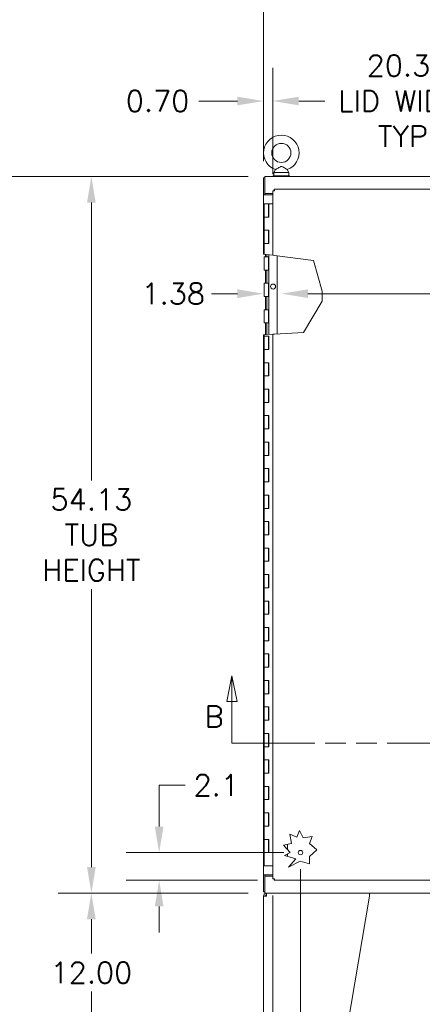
# Model space of a CAD drawing. Header units: inches. Extents: x 14 to 326, y 10 to 205.
# Tile 17 of 107: x 69 to 99, y 92 to 166. Entities that reach past the tile are written whole.
import ezdxf

# ---------------------------------------------------------------- set-up
doc = ezdxf.new("R2010")
doc.units = ezdxf.units.IN
doc.header["$LTSCALE"] = 20
doc.header["$MEASUREMENT"] = 0
doc.linetypes.add('DOUBLE_DASH_CHAIN', pattern=[1.2403, 0.6614, -0.0827, 0.1654, -0.0827, 0.1654, -0.0827])
for name, color, linetype, lineweight in [('Dimension (ANSI)', 7, 'Continuous', 5), ('Hatch (ANSI)', 7, 'Continuous', 5), ('Section Line (ANSI)', 7, 'DOUBLE_DASH_CHAIN', 5), ('Visible (ANSI)', 7, 'Continuous', 5)]:
    doc.layers.add(name, color=color, linetype=linetype, lineweight=lineweight)
doc.styles.add('ROMANS', font='romans.shx')
doc.dimstyles.new('Default (ANSI)', dxfattribs={"dimscale": 20, "dimtxt": 0.08, "dimasz": 0.098425, "dimexe": 0.125, "dimexo": 0.0625, "dimgap": 0.031496, "dimtad": 0, "dimtih": 1, "dimtoh": 1, "dimrnd": 1e-08, "dimzin": 0, "dimdsep": 46, "dimtxsty": 'ROMANS', "dimcen": 0.09, "dimdle": 0.393701, "dimclrd": 256, "dimclre": 256, "dimclrt": 256, "dimadec": 0, "dimazin": 0, "dimtfac": 1.25, "dimtofl": 0, "dimtmove": 0, "dimatfit": 3, "dimfxl": 1, "dimtolj": 1, "dimtzin": 0, "dimlwd": -1, "dimlwe": -1, "dimarcsym": 0})

# ---------------------------------------------------------------- blocks, each defined once
blk = doc.blocks.new('*D5')
at = {"layer": 'Defpoints', "color": 0, "transparency": 16777216}
for p in [(129.319, 170.35), (87.194, 154.518), (129.319, 154.518)]:
    blk.add_point(p, dxfattribs=at)
at = {"layer": 'Dimension (ANSI)', "transparency": 16777216}
for p, q in [((87.194, 155.768), (87.194, 172.85)), ((129.319, 155.768), (129.319, 172.85)), ((89.162, 170.35), (101.303, 170.35)), ((127.35, 170.35), (115.21, 170.35))]:
    blk.add_line(p, q, dxfattribs=at)
for points in [[(89.162, 170.678), (89.162, 170.022), (87.194, 170.35)], [(127.35, 170.678), (127.35, 170.022), (129.319, 170.35)]]:
    blk.add_solid(points, dxfattribs=at)
at = {"layer": 'Dimension (ANSI)', "transparency": 16777216, "insert": (108.256, 170.35), "char_height": 1.6, "attachment_point": 5, "style": 'ROMANS'}
blk.add_mtext('\\A1;42.12{\\PTUB WIDTH}', dxfattribs=at)
blk = doc.blocks.new('*D6')
at = {"layer": 'Defpoints', "color": 0, "transparency": 16777216}
for p in [(74.2, 100.487), (87.288, 100.487), (87.435, 88.487)]:
    blk.add_point(p, dxfattribs=at)
at = {"layer": 'Dimension (ANSI)', "transparency": 16777216}
for p, q in [((86.038, 100.487), (71.7, 100.487)), ((74.2, 98.518), (74.2, 95.917)), ((74.2, 90.455), (74.2, 93.057)), ((86.185, 88.487), (71.7, 88.487))]:
    blk.add_line(p, q, dxfattribs=at)
for points in [[(73.872, 98.518), (74.528, 98.518), (74.2, 100.487)], [(73.872, 90.455), (74.528, 90.455), (74.2, 88.487)]]:
    blk.add_solid(points, dxfattribs=at)
at = {"layer": 'Dimension (ANSI)', "transparency": 16777216, "insert": (71.115, 95.287), "char_height": 1.6, "attachment_point": 1, "style": 'ROMANS'}
blk.add_mtext('\\A1;12.00', dxfattribs=at)
blk = doc.blocks.new('*D7')
at = {"layer": 'Defpoints', "color": 0, "transparency": 16777216}
for p in [(60.663, 154.612), (87.288, 154.612), (87.435, 88.487)]:
    blk.add_point(p, dxfattribs=at)
at = {"layer": 'Dimension (ANSI)', "transparency": 16777216}
for p, q in [((86.038, 154.612), (58.163, 154.612)), ((60.663, 152.643), (60.663, 125.646)), ((60.663, 90.455), (60.663, 117.453)), ((86.185, 88.487), (58.163, 88.487))]:
    blk.add_line(p, q, dxfattribs=at)
for points in [[(60.335, 152.643), (60.991, 152.643), (60.663, 154.612)], [(60.335, 90.455), (60.991, 90.455), (60.663, 88.487)]]:
    blk.add_solid(points, dxfattribs=at)
at = {"layer": 'Dimension (ANSI)', "transparency": 16777216, "insert": (60.663, 121.549), "char_height": 1.6, "attachment_point": 5, "style": 'ROMANS'}
blk.add_mtext('\\A1;66.13{\\PTOTAL\\PHEIGHT}', dxfattribs=at)
blk = doc.blocks.new('*D8')
at = {"layer": 'Defpoints', "color": 0, "transparency": 16777216}
for p in [(74.2, 154.612), (87.288, 154.612), (87.288, 100.487)]:
    blk.add_point(p, dxfattribs=at)
at = {"layer": 'Dimension (ANSI)', "transparency": 16777216}
for p, q in [((86.038, 154.612), (71.7, 154.612)), ((74.2, 152.643), (74.2, 131.646)), ((74.2, 102.455), (74.2, 123.453)), ((86.038, 100.487), (71.7, 100.487))]:
    blk.add_line(p, q, dxfattribs=at)
for points in [[(73.872, 152.643), (74.528, 152.643), (74.2, 154.612)], [(73.872, 102.455), (74.528, 102.455), (74.2, 100.487)]]:
    blk.add_solid(points, dxfattribs=at)
at = {"layer": 'Dimension (ANSI)', "transparency": 16777216, "insert": (74.2, 127.549), "char_height": 1.6, "attachment_point": 5, "style": 'ROMANS'}
blk.add_mtext('\\A1;54.13{\\PTUB\\PHEIGHT}', dxfattribs=at)
blk = doc.blocks.new('*D13')
at = {"layer": 'Defpoints', "color": 0, "transparency": 16777216}
for p in [(108.233, 160.313), (87.889, 153.539), (108.233, 152.592)]:
    blk.add_point(p, dxfattribs=at)
at = {"layer": 'Dimension (ANSI)', "transparency": 16777216}
for p, q in [((87.889, 154.789), (87.889, 162.813)), ((108.233, 153.842), (108.233, 162.813)), ((89.857, 160.313), (91.717, 160.313)), ((106.264, 160.313), (104.405, 160.313))]:
    blk.add_line(p, q, dxfattribs=at)
for points in [[(89.857, 160.641), (89.857, 159.985), (87.889, 160.313)], [(106.264, 160.641), (106.264, 159.985), (108.233, 160.313)]]:
    blk.add_solid(points, dxfattribs=at)
at = {"layer": 'Dimension (ANSI)', "transparency": 16777216, "insert": (98.061, 160.313), "char_height": 1.6, "attachment_point": 5, "style": 'ROMANS'}
blk.add_mtext('\\A1;20.34{\\PLID WIDTH\\PTYP.}', dxfattribs=at)
blk = doc.blocks.new('2dTransSection1')
at = {"layer": 'Section Line (ANSI)', "linetype": 'Continuous'}
for p, q in [((4.2403, 5.8456), (4.2208, 5.7476)), ((4.2403, 5.7476), (4.2403, 5.8456)), ((4.2598, 5.7476), (4.2403, 5.8456)), ((6.8942, 5.8423), (6.8747, 5.7443)), ((6.8942, 5.7443), (6.8942, 5.8423)), ((6.9137, 5.7443), (6.8942, 5.8423)), ((4.2208, 5.7476), (4.2598, 5.7476)), ((4.2403, 5.5902), (4.2403, 5.7476)), ((6.8747, 5.7443), (6.9137, 5.7443)), ((6.8942, 5.5902), (6.8942, 5.7443)), ((4.2403, 5.5902), (4.2561, 5.5902)), ((6.8784, 5.5902), (6.8942, 5.5902))]:
    blk.add_line(p, q, dxfattribs=at)
at = {"layer": 'Section Line (ANSI)', "linetype": 'DOUBLE_DASH_CHAIN', "ltscale": 0.023633}
blk.add_line((4.2403, 5.5902), (6.8942, 5.5902), dxfattribs=at)
at = {"layer": 'Section Line (ANSI)', "linetype": 'Continuous', "flags": 128}
for points in [[(4.2598, 5.7476), (4.2403, 5.8456), (4.2208, 5.7476), (4.2598, 5.7476)], [(6.9137, 5.7443), (6.8942, 5.8423), (6.8747, 5.7443), (6.9137, 5.7443)]]:
    blk.add_lwpolyline(points, dxfattribs=at)
at = {"layer": 'Section Line (ANSI)'}
for points in [[(4.2598, 5.7476), (4.2403, 5.8456), (4.2208, 5.7476), (4.2598, 5.7476)], [(6.9137, 5.7443), (6.8942, 5.8423), (6.8747, 5.7443), (6.9137, 5.7443)]]:
    blk.add_solid(points, dxfattribs=at)
at = {"layer": 'Section Line (ANSI)', "char_height": 0.08, "attachment_point": 7, "style": 'ROMANS'}
for insert in [(6.9498, 5.6614), (4.1374, 5.6511)]:
    blk.add_mtext('B', dxfattribs=dict(at, insert=insert))
blk = doc.blocks.new('*D17')
at = {"layer": 'Defpoints', "color": 0, "transparency": 16777216}
for p in [(87.194, 160.313), (87.194, 154.518), (87.889, 153.539)]:
    blk.add_point(p, dxfattribs=at)
at = {"layer": 'Dimension (ANSI)', "transparency": 16777216}
for p, q in [((87.194, 155.768), (87.194, 162.813)), ((87.889, 154.789), (87.889, 162.813)), ((85.225, 160.313), (82.304, 160.313)), ((89.857, 160.313), (91.826, 160.313))]:
    blk.add_line(p, q, dxfattribs=at)
for points in [[(85.225, 160.641), (85.225, 159.985), (87.194, 160.313)], [(89.857, 160.641), (89.857, 159.985), (87.889, 160.313)]]:
    blk.add_solid(points, dxfattribs=at)
at = {"layer": 'Dimension (ANSI)', "transparency": 16777216, "insert": (76.798, 161.113), "char_height": 1.6, "attachment_point": 1, "style": 'ROMANS'}
blk.add_mtext('\\A1;0.70', dxfattribs=at)
blk = doc.blocks.new('*D30')
at = {"layer": 'Defpoints', "color": 0, "transparency": 16777216}
for p in [(88.569, 153.237), (128.535, 152.55), (128.535, 145.762)]:
    blk.add_point(p, dxfattribs=at)
at = {"layer": 'Dimension (ANSI)', "transparency": 16777216}
for p, q in [((90.537, 145.762), (112.668, 145.762)), ((126.567, 145.762), (120.328, 145.762))]:
    blk.add_line(p, q, dxfattribs=at)
for points in [[(90.537, 146.09), (90.537, 145.433), (88.569, 145.762)], [(126.567, 146.09), (126.567, 145.433), (128.535, 145.762)]]:
    blk.add_solid(points, dxfattribs=at)
at = {"layer": 'Dimension (ANSI)', "transparency": 16777216, "insert": (113.298, 146.562), "char_height": 1.6, "attachment_point": 1, "style": 'ROMANS'}
blk.add_mtext('\\A1;39.97', dxfattribs=at)
blk = doc.blocks.new('*D31')
at = {"layer": 'Defpoints', "color": 0, "transparency": 16777216}
for p in [(88.569, 145.762), (87.194, 141.2), (88.569, 141.2)]:
    blk.add_point(p, dxfattribs=at)
at = {"layer": 'Dimension (ANSI)', "transparency": 16777216}
for p, q in [((85.225, 145.762), (83.257, 145.762)), ((90.537, 145.762), (92.506, 145.762))]:
    blk.add_line(p, q, dxfattribs=at)
for points in [[(85.225, 146.09), (85.225, 145.433), (87.194, 145.762)], [(90.537, 146.09), (90.537, 145.433), (88.569, 145.762)]]:
    blk.add_solid(points, dxfattribs=at)
at = {"layer": 'Dimension (ANSI)', "transparency": 16777216, "insert": (77.979, 146.562), "char_height": 1.6, "attachment_point": 1, "style": 'ROMANS'}
blk.add_mtext('\\A1;1.38', dxfattribs=at)
blk = doc.blocks.new('*D32')
at = {"layer": 'Defpoints', "color": 0, "transparency": 16777216}
for p in [(89.983, 103.55), (79.318, 101.456), (87.994, 101.456)]:
    blk.add_point(p, dxfattribs=at)
at = {"layer": 'Dimension (ANSI)', "transparency": 16777216}
for p, q in [((79.318, 105.518), (79.318, 108.637)), ((79.318, 108.637), (81.286, 108.637)), ((88.733, 103.55), (76.818, 103.55)), ((86.744, 101.456), (76.818, 101.456)), ((79.318, 99.487), (79.318, 97.519))]:
    blk.add_line(p, q, dxfattribs=at)
for points in [[(78.99, 105.518), (79.646, 105.518), (79.318, 103.55)], [(78.99, 99.487), (79.646, 99.487), (79.318, 101.456)]]:
    blk.add_solid(points, dxfattribs=at)
at = {"layer": 'Dimension (ANSI)', "transparency": 16777216, "insert": (81.916, 109.437), "char_height": 1.6, "attachment_point": 1, "style": 'ROMANS'}
blk.add_mtext('\\A1;2.1', dxfattribs=at)
blk = doc.blocks.new('*D33')
at = {"layer": 'Defpoints', "color": 0, "transparency": 16777216}
for p in [(89.983, 103.55), (87.889, 101.561), (87.889, 86.156)]:
    blk.add_point(p, dxfattribs=at)
at = {"layer": 'Dimension (ANSI)', "transparency": 16777216}
for p, q in [((89.983, 102.3), (89.983, 83.656)), ((87.889, 100.311), (87.889, 83.656)), ((85.92, 86.156), (83.952, 86.156)), ((91.951, 86.156), (94.872, 86.156))]:
    blk.add_line(p, q, dxfattribs=at)
for points in [[(85.92, 86.485), (85.92, 85.828), (87.889, 86.156)], [(91.951, 86.485), (91.951, 85.828), (89.983, 86.156)]]:
    blk.add_solid(points, dxfattribs=at)
at = {"layer": 'Dimension (ANSI)', "transparency": 16777216, "insert": (95.502, 86.956), "char_height": 1.6, "attachment_point": 1, "style": 'ROMANS'}
blk.add_mtext('\\A1;2.1', dxfattribs=at)

msp = doc.modelspace()

# ---------------------------------------------------------------- hatches: boundary and pattern name
at = {"layer": 'Hatch (ANSI)'}
h = msp.add_hatch(dxfattribs=at)
h.set_pattern_fill('ANSI31', color=256, scale=20, angle=75, style=0)
h.paths.add_polyline_path([(88.9995, 104.1705), (88.9995, 103.7669), (88.6882, 104.1065)])
h.paths.add_polyline_path([(89.1633, 102.554), (89.2771, 102.554), (89.0764, 102.4523)])
h.paths.add_polyline_path([(88.9995, 103.4452), (88.9995, 103.2645), (88.77, 103.3288)])

# ---------------------------------------------------------------- linework, layer by layer
at = {"layer": 'Visible (ANSI)'}
for p, q in [((87.9126, 154.6745), (89.1626, 154.6745)), ((87.9126, 154.612), (87.9126, 154.6745)), ((88.0944, 155.1299), (87.9776, 154.9245)), ((87.9776, 154.9245), (89.0976, 154.9245)), ((87.9776, 154.9245), (87.9776, 154.6745)), ((88.9809, 155.1299), (89.0976, 154.9245)), ((89.0976, 154.9245), (89.0976, 154.6745)), ((89.1626, 154.612), (89.1626, 154.6745)), ((87.1939, 154.5183), (87.1939, 153.2372)), ((87.2876, 154.5183), (87.1939, 154.5183)), ((87.2876, 154.612), (129.2252, 154.612)), ((87.2876, 154.612), (87.2876, 154.487)), ((87.2876, 153.3307), (87.2876, 154.487)), ((87.1939, 153.237), (87.1939, 153.2372)), ((87.1939, 153.2372), (87.2876, 153.2372)), ((87.1939, 148.7507), (87.1939, 153.237)), ((87.3189, 153.237), (87.1939, 153.237)), ((87.8889, 153.3307), (87.2876, 153.3307)), ((87.2876, 153.3307), (87.2876, 153.2372)), ((87.2876, 153.2372), (87.2876, 153.237)), ((87.3189, 153.237), (87.8889, 153.237)), ((87.9826, 153.5386), (87.8889, 153.5386)), ((87.8889, 148.6603), (87.8889, 153.5386)), ((87.9937, 153.6433), (99.7583, 153.6433)), ((87.9937, 153.5496), (87.9937, 153.6433)), ((87.2302, 152.55), (87.5602, 152.55)), ((87.2302, 151.55), (87.2302, 152.55)), ((87.5825, 152.55), (87.5602, 152.55)), ((87.5602, 151.55), (87.5602, 152.55)), ((87.5825, 152.55), (87.5892, 152.55)), ((87.5825, 151.55), (87.5825, 152.55)), ((87.8889, 152.55), (87.5892, 152.55)), ((87.5892, 152.55), (87.5892, 151.55)), ((87.4099, 151.55), (87.2302, 151.55)), ((87.2302, 150.55), (87.2302, 151.55)), ((87.2302, 151.55), (87.4099, 151.55)), ((87.5892, 151.55), (87.4099, 151.55)), ((87.2302, 150.55), (87.4099, 150.55)), ((87.2302, 149.55), (87.2302, 150.55)), ((87.4099, 150.55), (87.2302, 150.55)), ((87.4099, 150.55), (87.5892, 150.55)), ((87.5602, 149.55), (87.5602, 150.55)), ((87.5825, 149.55), (87.5825, 150.55)), ((87.5892, 150.55), (87.5892, 149.55)), ((87.4099, 149.55), (87.2302, 149.55)), ((87.2302, 149.55), (87.4099, 149.55)), ((87.2302, 148.746), (87.2302, 149.55)), ((87.5892, 149.55), (87.4099, 149.55)), ((87.2302, 148.746), (87.1939, 148.7507)), ((87.4099, 148.7226), (87.2302, 148.746)), ((87.3352, 148.55), (87.3352, 148.7323)), ((87.2302, 148.55), (87.5602, 148.55)), ((87.2302, 147.55), (87.2302, 148.55)), ((87.4099, 148.7226), (87.8889, 148.6603)), ((87.4552, 148.55), (87.4552, 148.7167)), ((87.5902, 148.55), (87.5602, 148.55)), ((87.5602, 147.55), (87.5602, 148.55)), ((87.5902, 148.6991), (87.5902, 148.55)), ((87.5934, 142.6794), (87.5934, 148.6987)), ((88.0139, 148.644), (87.8889, 148.6603)), ((88.0139, 148.644), (90.9599, 148.2606)), ((88.2252, 142.7153), (88.2252, 148.6165)), ((90.9599, 148.2606), (91.6306, 145.961)), ((87.5602, 147.55), (87.2302, 147.55)), ((87.3352, 146.55), (87.3352, 147.55)), ((87.4552, 146.55), (87.4552, 147.55)), ((87.5602, 147.55), (87.5902, 147.55)), ((87.5902, 147.55), (87.5902, 146.55)), ((87.2302, 146.55), (87.5602, 146.55)), ((87.2302, 145.55), (87.2302, 146.55)), ((87.5902, 146.55), (87.5602, 146.55)), ((87.5602, 145.55), (87.5602, 146.55)), ((91.6306, 145.961), (91.6306, 145.1931)), ((87.5602, 145.55), (87.2302, 145.55)), ((87.3352, 144.55), (87.3352, 145.55)), ((87.4552, 144.55), (87.4552, 145.55)), ((87.5602, 145.55), (87.5902, 145.55)), ((87.5902, 145.55), (87.5902, 144.55)), ((91.6306, 145.1931), (90.2158, 142.8284)), ((87.2302, 144.55), (87.5602, 144.55)), ((87.2302, 143.55), (87.2302, 144.55)), ((87.5902, 144.55), (87.5602, 144.55)), ((87.5602, 143.55), (87.5602, 144.55)), ((87.5602, 143.55), (87.2302, 143.55)), ((87.3352, 142.6647), (87.3352, 143.55)), ((87.4552, 142.6715), (87.4552, 143.55)), ((87.5602, 143.55), (87.5902, 143.55)), ((87.5902, 143.55), (87.5902, 142.6792)), ((90.2158, 142.8284), (88.0139, 142.7033)), ((87.1939, 142.6567), (87.2302, 142.6588)), ((87.1939, 101.862), (87.1939, 142.6567)), ((87.2302, 142.6588), (87.4099, 142.669)), ((87.2302, 142.55), (87.2302, 142.6588)), ((87.2302, 142.55), (87.4099, 142.55)), ((87.2302, 141.55), (87.2302, 142.55)), ((87.4099, 142.55), (87.2302, 142.55)), ((87.8889, 142.6962), (87.4099, 142.669)), ((87.4099, 142.55), (87.5892, 142.55)), ((87.5602, 141.55), (87.5602, 142.55)), ((87.5825, 141.55), (87.5825, 142.55)), ((87.5892, 142.55), (87.5892, 141.55)), ((87.8889, 142.6962), (88.0139, 142.7033)), ((87.8889, 101.5606), (87.8889, 142.6962)), ((87.4099, 141.55), (87.2302, 141.55)), ((87.2302, 141.55), (87.4099, 141.55)), ((87.2302, 140.55), (87.2302, 141.55)), ((87.5892, 141.55), (87.4099, 141.55)), ((87.2302, 140.55), (87.4099, 140.55)), ((87.2302, 139.55), (87.2302, 140.55)), ((87.4099, 140.55), (87.2302, 140.55)), ((87.4099, 140.55), (87.5892, 140.55)), ((87.5602, 139.55), (87.5602, 140.55)), ((87.5825, 139.55), (87.5825, 140.55)), ((87.5892, 140.55), (87.5892, 139.55)), ((87.4099, 139.55), (87.2302, 139.55)), ((87.2302, 139.55), (87.4099, 139.55)), ((87.2302, 138.55), (87.2302, 139.55)), ((87.5892, 139.55), (87.4099, 139.55)), ((87.2302, 138.55), (87.4099, 138.55)), ((87.2302, 137.55), (87.2302, 138.55)), ((87.4099, 138.55), (87.2302, 138.55)), ((87.4099, 138.55), (87.5892, 138.55)), ((87.5602, 137.55), (87.5602, 138.55)), ((87.5825, 137.55), (87.5825, 138.55)), ((87.5892, 138.55), (87.5892, 137.55)), ((87.4099, 137.55), (87.2302, 137.55)), ((87.2302, 137.55), (87.4099, 137.55)), ((87.2302, 136.55), (87.2302, 137.55)), ((87.5892, 137.55), (87.4099, 137.55)), ((87.2302, 136.55), (87.4099, 136.55)), ((87.2302, 135.55), (87.2302, 136.55)), ((87.4099, 136.55), (87.2302, 136.55)), ((87.4099, 136.55), (87.5892, 136.55)), ((87.5602, 135.55), (87.5602, 136.55)), ((87.5825, 135.55), (87.5825, 136.55)), ((87.5892, 136.55), (87.5892, 135.55)), ((87.4099, 135.55), (87.2302, 135.55)), ((87.2302, 135.55), (87.4099, 135.55)), ((87.2302, 134.55), (87.2302, 135.55)), ((87.5892, 135.55), (87.4099, 135.55)), ((87.2302, 134.55), (87.4099, 134.55)), ((87.2302, 133.55), (87.2302, 134.55)), ((87.4099, 134.55), (87.2302, 134.55)), ((87.4099, 134.55), (87.5892, 134.55)), ((87.5602, 133.55), (87.5602, 134.55)), ((87.5825, 133.55), (87.5825, 134.55)), ((87.5892, 134.55), (87.5892, 133.55)), ((87.4099, 133.55), (87.2302, 133.55)), ((87.2302, 133.55), (87.4099, 133.55)), ((87.2302, 132.55), (87.2302, 133.55)), ((87.5892, 133.55), (87.4099, 133.55)), ((87.2302, 132.55), (87.4099, 132.55)), ((87.2302, 131.55), (87.2302, 132.55)), ((87.4099, 132.55), (87.2302, 132.55)), ((87.4099, 132.55), (87.5892, 132.55)), ((87.5602, 131.55), (87.5602, 132.55)), ((87.5825, 131.55), (87.5825, 132.55)), ((87.5892, 132.55), (87.5892, 131.55)), ((87.4099, 131.55), (87.2302, 131.55)), ((87.2302, 131.55), (87.4099, 131.55)), ((87.2302, 130.55), (87.2302, 131.55)), ((87.5892, 131.55), (87.4099, 131.55)), ((87.2302, 130.55), (87.4099, 130.55)), ((87.2302, 129.55), (87.2302, 130.55)), ((87.4099, 130.55), (87.2302, 130.55)), ((87.4099, 130.55), (87.5892, 130.55)), ((87.5602, 129.55), (87.5602, 130.55)), ((87.5825, 129.55), (87.5825, 130.55)), ((87.5892, 130.55), (87.5892, 129.55)), ((87.4099, 129.55), (87.2302, 129.55)), ((87.2302, 129.55), (87.4099, 129.55)), ((87.2302, 128.55), (87.2302, 129.55)), ((87.5892, 129.55), (87.4099, 129.55)), ((87.2302, 128.55), (87.4099, 128.55)), ((87.2302, 127.55), (87.2302, 128.55)), ((87.4099, 128.55), (87.2302, 128.55)), ((87.4099, 128.55), (87.5892, 128.55)), ((87.5602, 127.55), (87.5602, 128.55)), ((87.5825, 127.55), (87.5825, 128.55)), ((87.5892, 128.55), (87.5892, 127.55)), ((87.4099, 127.55), (87.2302, 127.55)), ((87.2302, 127.55), (87.4099, 127.55)), ((87.2302, 126.55), (87.2302, 127.55)), ((87.5892, 127.55), (87.4099, 127.55)), ((87.2302, 126.55), (87.4099, 126.55)), ((87.2302, 125.55), (87.2302, 126.55)), ((87.4099, 126.55), (87.2302, 126.55)), ((87.4099, 126.55), (87.5892, 126.55)), ((87.5602, 125.55), (87.5602, 126.55)), ((87.5825, 125.55), (87.5825, 126.55)), ((87.5892, 126.55), (87.5892, 125.55)), ((87.4099, 125.55), (87.2302, 125.55)), ((87.2302, 125.55), (87.4099, 125.55)), ((87.2302, 124.55), (87.2302, 125.55)), ((87.5892, 125.55), (87.4099, 125.55)), ((87.2302, 124.55), (87.4099, 124.55)), ((87.2302, 123.55), (87.2302, 124.55)), ((87.4099, 124.55), (87.2302, 124.55)), ((87.4099, 124.55), (87.5892, 124.55)), ((87.5602, 123.55), (87.5602, 124.55)), ((87.5825, 123.55), (87.5825, 124.55)), ((87.5892, 124.55), (87.5892, 123.55)), ((87.4099, 123.55), (87.2302, 123.55)), ((87.2302, 123.55), (87.4099, 123.55)), ((87.2302, 122.55), (87.2302, 123.55)), ((87.5892, 123.55), (87.4099, 123.55)), ((87.2302, 122.55), (87.4099, 122.55)), ((87.2302, 121.55), (87.2302, 122.55)), ((87.4099, 122.55), (87.2302, 122.55)), ((87.4099, 122.55), (87.5892, 122.55)), ((87.5602, 121.55), (87.5602, 122.55)), ((87.5825, 121.55), (87.5825, 122.55)), ((87.5892, 122.55), (87.5892, 121.55)), ((87.4099, 121.55), (87.2302, 121.55)), ((87.2302, 121.55), (87.4099, 121.55)), ((87.2302, 120.55), (87.2302, 121.55)), ((87.5892, 121.55), (87.4099, 121.55)), ((87.2302, 120.55), (87.4099, 120.55)), ((87.2302, 119.55), (87.2302, 120.55)), ((87.4099, 120.55), (87.2302, 120.55)), ((87.4099, 120.55), (87.5892, 120.55)), ((87.5602, 119.55), (87.5602, 120.55)), ((87.5825, 119.55), (87.5825, 120.55)), ((87.5892, 120.55), (87.5892, 119.55)), ((87.4099, 119.55), (87.2302, 119.55)), ((87.2302, 119.55), (87.4099, 119.55)), ((87.2302, 118.55), (87.2302, 119.55)), ((87.5892, 119.55), (87.4099, 119.55)), ((87.2302, 118.55), (87.4099, 118.55)), ((87.2302, 117.55), (87.2302, 118.55)), ((87.4099, 118.55), (87.2302, 118.55)), ((87.4099, 118.55), (87.5892, 118.55)), ((87.5602, 117.55), (87.5602, 118.55)), ((87.5825, 117.55), (87.5825, 118.55)), ((87.5892, 118.55), (87.5892, 117.55)), ((87.4099, 117.55), (87.2302, 117.55)), ((87.2302, 117.55), (87.4099, 117.55)), ((87.2302, 116.55), (87.2302, 117.55)), ((87.5892, 117.55), (87.4099, 117.55)), ((87.2302, 116.55), (87.4099, 116.55)), ((87.2302, 115.55), (87.2302, 116.55)), ((87.4099, 116.55), (87.2302, 116.55)), ((87.4099, 116.55), (87.5892, 116.55)), ((87.5602, 115.55), (87.5602, 116.55)), ((87.5825, 115.55), (87.5825, 116.55)), ((87.5892, 116.55), (87.5892, 115.55)), ((87.4099, 115.55), (87.2302, 115.55)), ((87.2302, 115.55), (87.4099, 115.55)), ((87.2302, 114.55), (87.2302, 115.55)), ((87.5892, 115.55), (87.4099, 115.55)), ((87.2302, 114.55), (87.4099, 114.55)), ((87.2302, 113.55), (87.2302, 114.55)), ((87.4099, 114.55), (87.2302, 114.55)), ((87.4099, 114.55), (87.5892, 114.55)), ((87.5602, 113.55), (87.5602, 114.55)), ((87.5825, 113.55), (87.5825, 114.55)), ((87.5892, 114.55), (87.5892, 113.55)), ((87.4099, 113.55), (87.2302, 113.55)), ((87.2302, 113.55), (87.4099, 113.55)), ((87.2302, 112.55), (87.2302, 113.55)), ((87.5892, 113.55), (87.4099, 113.55)), ((87.2302, 112.55), (87.4099, 112.55)), ((87.2302, 111.55), (87.2302, 112.55)), ((87.4099, 112.55), (87.2302, 112.55)), ((87.4099, 112.55), (87.5892, 112.55)), ((87.5602, 111.55), (87.5602, 112.55)), ((87.5825, 111.55), (87.5825, 112.55)), ((87.5892, 112.55), (87.5892, 111.55)), ((87.4099, 111.55), (87.2302, 111.55)), ((87.2302, 111.55), (87.4099, 111.55)), ((87.2302, 110.55), (87.2302, 111.55)), ((87.5892, 111.55), (87.4099, 111.55)), ((87.2302, 110.55), (87.4099, 110.55)), ((87.2302, 109.55), (87.2302, 110.55)), ((87.4099, 110.55), (87.2302, 110.55)), ((87.4099, 110.55), (87.5892, 110.55)), ((87.5602, 109.55), (87.5602, 110.55)), ((87.5825, 109.55), (87.5825, 110.55)), ((87.5892, 110.55), (87.5892, 109.55)), ((87.4099, 109.55), (87.2302, 109.55)), ((87.2302, 109.55), (87.4099, 109.55)), ((87.2302, 108.55), (87.2302, 109.55)), ((87.5892, 109.55), (87.4099, 109.55)), ((87.2302, 108.55), (87.4099, 108.55)), ((87.2302, 107.55), (87.2302, 108.55)), ((87.4099, 108.55), (87.2302, 108.55)), ((87.4099, 108.55), (87.5892, 108.55)), ((87.5602, 107.55), (87.5602, 108.55)), ((87.5825, 107.55), (87.5825, 108.55)), ((87.5892, 108.55), (87.5892, 107.55)), ((87.4099, 107.55), (87.2302, 107.55)), ((87.2302, 107.55), (87.4099, 107.55)), ((87.2302, 106.55), (87.2302, 107.55)), ((87.5892, 107.55), (87.4099, 107.55)), ((87.2302, 106.55), (87.4099, 106.55)), ((87.2302, 105.55), (87.2302, 106.55)), ((87.4099, 106.55), (87.2302, 106.55)), ((87.4099, 106.55), (87.5892, 106.55)), ((87.5602, 105.55), (87.5602, 106.55)), ((87.5825, 105.55), (87.5825, 106.55)), ((87.5892, 106.55), (87.5892, 105.55)), ((87.4099, 105.55), (87.2302, 105.55)), ((87.2302, 105.55), (87.4099, 105.55)), ((87.2302, 104.55), (87.2302, 105.55)), ((87.5892, 105.55), (87.4099, 105.55)), ((89.3133, 104.235), (89.1669, 104.9468)), ((89.1669, 104.9468), (89.6952, 104.7104)), ((89.6952, 104.7104), (89.92, 105.2125)), ((89.92, 105.2125), (90.1968, 104.6665)), ((87.2302, 104.55), (87.4099, 104.55)), ((87.2302, 103.55), (87.2302, 104.55)), ((87.4099, 104.55), (87.2302, 104.55)), ((87.4099, 104.55), (87.5892, 104.55)), ((87.5602, 103.55), (87.5602, 104.55)), ((87.5825, 103.55), (87.5825, 104.55)), ((87.5892, 104.55), (87.5892, 103.55)), ((88.6882, 104.1065), (89.3133, 104.235)), ((90.1968, 104.6665), (90.8612, 104.7543)), ((90.8612, 104.7543), (90.6665, 104.2388)), ((90.6665, 104.2388), (91.2163, 103.7692)), ((87.4099, 103.55), (87.2302, 103.55)), ((87.2302, 103.55), (87.4099, 103.55)), ((87.2302, 102.55), (87.2302, 103.55)), ((87.5892, 103.55), (87.4099, 103.55)), ((89.2009, 103.5473), (88.6882, 104.1065)), ((88.77, 103.3288), (89.2009, 103.5473)), ((91.2163, 103.7692), (90.6665, 103.2651)), ((89.6215, 103.0905), (88.77, 103.3288)), ((89.0764, 102.4523), (89.6215, 103.0905)), ((89.9616, 102.9011), (89.0764, 102.4523)), ((90.6665, 102.7038), (89.9616, 102.9011)), ((90.6665, 103.2651), (90.6665, 102.7038)), ((87.4099, 102.55), (87.2302, 102.55)), ((87.4099, 102.55), (87.8889, 102.55)), ((87.1939, 101.862), (87.3189, 101.862)), ((87.1939, 101.8618), (87.1939, 101.862)), ((87.1939, 101.8618), (87.1939, 100.5807)), ((87.2876, 101.8618), (87.1939, 101.8618)), ((87.2876, 101.862), (87.2876, 101.8618)), ((87.2876, 101.8618), (87.2876, 101.7683)), ((87.2876, 101.7683), (87.8889, 101.7683)), ((87.2876, 100.6119), (87.2876, 101.7683)), ((87.8889, 101.862), (87.3189, 101.862)), ((87.9826, 101.5606), (87.8889, 101.5606)), ((87.9937, 101.4558), (87.9937, 101.5495)), ((99.7583, 101.4558), (87.9937, 101.4558)), ((87.2876, 100.5807), (87.1939, 100.5807)), ((87.2876, 100.6119), (87.2876, 100.487)), ((129.2252, 100.487), (87.2876, 100.487)), ((87.4127, 100.362), (87.4127, 100.487)), ((95.1939, 100.2682), (95.1939, 100.487)), ((87.1939, 100.2682), (87.4127, 100.2682)), ((87.1939, 88.7057), (87.1939, 100.2682)), ((87.4127, 100.362), (87.4189, 100.362)), ((93.2311, 88.7057), (95.1939, 100.2682))]:
    msp.add_line(p, q, dxfattribs=at)
for centre, radius in [((88.5376, 156.3945), 0.72), ((87.9127, 146.3), 0.1875), ((89.9826, 103.5495), 0.1685)]:
    msp.add_circle(centre, radius, dxfattribs=at)
msp.add_arc((88.5376, 156.3945), 1.34, 289.317349, 250.682651, dxfattribs=at)
for points, knots in [([(88.5376, 155.3645), (88.5167, 155.3645), (88.4944, 155.3607), (88.4331, 155.3393), (88.3955, 155.3188), (88.3086, 155.267), (88.2623, 155.2369), (88.1905, 155.1908), (88.163, 155.1732), (88.1231, 155.1479), (88.1094, 155.1393), (88.0968, 155.1314), (88.0944, 155.1299), (88.0944, 155.1299)], [0, 0, 0, 0, 0.06292404, 0.06292404, 0.14907055, 0.14907055, 0.25610509, 0.25610509, 0.336116, 0.336116, 0.40328218, 0.40328218, 0.44477245, 0.44477245, 0.44477245, 0.44477245]), ([(88.9809, 155.1299), (88.9809, 155.1299), (88.9809, 155.1299), (88.98, 155.1304), (88.9741, 155.1341), (88.9527, 155.1476), (88.937, 155.1575), (88.8956, 155.1838), (88.8691, 155.2009), (88.8038, 155.2427), (88.764, 155.2684), (88.6725, 155.3233), (88.6233, 155.3503), (88.5637, 155.363), (88.5508, 155.3645), (88.5376, 155.3645)], [1.43431483, 1.43431483, 1.43431483, 1.43431483, 1.43982648, 1.43982648, 1.51420167, 1.51420167, 1.59268484, 1.59268484, 1.68524554, 1.68524554, 1.80268781, 1.80268781, 1.94622245, 1.94622245, 1.9858069, 1.9858069, 1.9858069, 1.9858069]), ([(87.8916, 153.5359), (87.8986, 153.5325), (87.9193, 153.529), (87.9476, 153.5256), (87.9674, 153.5232), (87.9906, 153.5208), (88.0139, 153.5184)], [-0.86719116, -0.86719116, -0.86719116, -0.86719116, -0.3557543, -0.3557543, -0.3557543, 0, 0, 0, 0]), ([(88.0139, 153.5184), (87.999, 153.5245), (87.985, 153.5306), (87.9829, 153.5368), (87.9827, 153.5374), (87.9826, 153.538), (87.9826, 153.5386)], [0, 0, 0, 0, 0.9110099, 0.9110099, 0.9110099, 1, 1, 1, 1]), ([(87.9937, 153.6433), (87.998, 153.6433), (88.0024, 153.6204), (88.0067, 153.5846), (88.0091, 153.5649), (88.0115, 153.5417), (88.0139, 153.5184)], [-1, -1, -1, -1, -0.3557543, -0.3557543, -0.3557543, 0, 0, 0, 0]), ([(88.0139, 153.5184), (88.0077, 153.5333), (88.0016, 153.5472), (87.9955, 153.5493), (87.9949, 153.5495), (87.9943, 153.5496), (87.9937, 153.5496)], [0, 0, 0, 0, 0.9110099, 0.9110099, 0.9110099, 1, 1, 1, 1]), ([(87.8916, 101.5633), (87.8986, 101.5667), (87.9193, 101.5701), (87.9476, 101.5736), (87.9674, 101.576), (87.9906, 101.5784), (88.0139, 101.5808)], [-0.86719116, -0.86719116, -0.86719116, -0.86719116, -0.3557543, -0.3557543, -0.3557543, 0, 0, 0, 0]), ([(88.0139, 101.5808), (87.999, 101.5746), (87.985, 101.5685), (87.9829, 101.5624), (87.9827, 101.5618), (87.9826, 101.5612), (87.9826, 101.5606)], [0, 0, 0, 0, 0.9110099, 0.9110099, 0.9110099, 1, 1, 1, 1]), ([(88.0139, 101.5808), (88.0077, 101.5659), (88.0016, 101.5519), (87.9955, 101.5498), (87.9949, 101.5496), (87.9943, 101.5495), (87.9937, 101.5495)], [0, 0, 0, 0, 0.9110099, 0.9110099, 0.9110099, 1, 1, 1, 1]), ([(87.9964, 101.4585), (87.9998, 101.4655), (88.0033, 101.4862), (88.0067, 101.5145), (88.0091, 101.5343), (88.0115, 101.5575), (88.0139, 101.5808)], [-0.86719116, -0.86719116, -0.86719116, -0.86719116, -0.3557543, -0.3557543, -0.3557543, 0, 0, 0, 0]), ([(87.4127, 100.487), (87.3462, 100.487), (87.2804, 100.4547), (87.2397, 100.4021), (87.2103, 100.3641), (87.1939, 100.3162), (87.1939, 100.2682)], [0, 0, 0, 0, 0.9120227, 0.9120227, 0.9120227, 1.5707963, 1.5707963, 1.5707963, 1.5707963]), ([(87.4127, 100.2682), (87.417, 100.3347), (87.4212, 100.4005), (87.4255, 100.4412), (87.4286, 100.4706), (87.4317, 100.487), (87.4348, 100.487)], [0, 0, 0, 0, 0.9120227, 0.9120227, 0.9120227, 1.5707963, 1.5707963, 1.5707963, 1.5707963]), ([(87.3189, 100.2682), (87.3189, 100.3034), (87.3406, 100.3378), (87.3724, 100.3529), (87.385, 100.3588), (87.3988, 100.362), (87.4127, 100.362)], [0, 0, 0, 0, 1.1271971, 1.1271971, 1.1271971, 1.5707963, 1.5707963, 1.5707963, 1.5707963])]:
    msp.add_open_spline(points, degree=3, knots=knots, dxfattribs=at)
for points in [[(87.8889, 153.5386), (87.8889, 153.5377), (87.8898, 153.5368), (87.8916, 153.5359)], [(88.9995, 104.1705), (88.9995, 104.036), (88.9995, 103.9015), (88.9995, 103.7669)], [(88.9995, 103.4452), (88.9995, 103.3849), (88.9995, 103.3247), (88.9995, 103.2645)], [(89.1633, 102.554), (89.2012, 102.554), (89.2391, 102.554), (89.2771, 102.554)], [(87.8889, 101.5606), (87.8889, 101.5615), (87.8898, 101.5624), (87.8916, 101.5633)], [(87.9937, 101.4558), (87.9946, 101.4558), (87.9955, 101.4567), (87.9964, 101.4585)]]:
    msp.add_open_spline(points, degree=3, dxfattribs=at)

# ---------------------------------------------------------------- block references
at = {"layer": 'Section Line (ANSI)', "xscale": 20, "yscale": 20, "zscale": 20}
msp.add_blockref('2dTransSection1', (0, 0), dxfattribs=at)

# ---------------------------------------------------------------- dimensions: what is measured, and where the dimension line sits
at = {"layer": 'Dimension (ANSI)'}
for base, p1, p2, angle, text, override, picture, middle in [((129.3189263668, 170.34987269), (87.1939263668, 154.5182527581), (129.3189263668, 154.5182527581), 180, '<>{\\PTUB WIDTH}', {"dimtih": 0, "dimtoh": 0, "dimdec": 2, "dimtp": 0, "dimtm": 0, "dimtdec": 2, "dimatfit": 1}, '*D5', (108.2564263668, 170.34987269)), ((108.2326, 160.3128), (87.8889, 153.5386), (108.2326, 152.592), 180, '<>{\\PLID WIDTH\\PTYP.}', {"dimtih": 0, "dimtoh": 0, "dimdec": 2, "dimtp": 0, "dimtm": 0, "dimtdec": 2, "dimatfit": 1}, '*D13', (98.0608, 160.3128)), ((60.6631199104, 154.6119527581), (87.4347734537, 88.4869527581), (87.2876263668, 154.6119527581), 90, '<>{\\PTOTAL\\PHEIGHT}', {"dimdec": 2, "dimtp": 0, "dimtm": 0, "dimtdec": 2, "dimatfit": 1}, '*D7', (60.6631199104, 121.5494527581)), ((74.2003961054, 154.6119527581), (87.2876263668, 100.4869527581), (87.2876263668, 154.6119527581), 90, '<>{\\PTUB\\PHEIGHT}', {"dimdec": 2, "dimtp": 0, "dimtm": 0, "dimtdec": 2, "dimatfit": 1}, '*D8', (74.2003961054, 127.5494527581))]:
    dim = msp.add_linear_dim(base=base, p1=p1, p2=p2, angle=angle, text=text, dimstyle='Default (ANSI)', override=override, dxfattribs=at)
    dim.commit()
    dim.dimension.update_dxf_attribs({"geometry": picture, "text_midpoint": middle, "dimtype": 160})
for base, p1, p2, override, picture, middle in [((87.193926, 160.31276), (87.888931, 153.538579), (87.193926, 154.518253), {"dimtih": 0, "dimtoh": 0, "dimdec": 2, "dimtp": 0, "dimtm": 0, "dimtdec": 2, "dimatfit": 1}, '*D17', (79.236298, 160.31276)), ((88.5689263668, 145.761522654), (87.1939263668, 141.1997408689), (88.5689263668, 141.1997408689), {"dimtih": 0, "dimtoh": 0, "dimdec": 2, "dimse1": 1, "dimse2": 1, "dimtp": 0, "dimtm": 0, "dimtdec": 2, "dimatfit": 1}, '*D31', (80.3031878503, 145.761522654)), ((87.8889, 86.1565), (89.9826, 103.5495), (87.8889, 101.5606), {"dimtih": 0, "dimtoh": 0, "dimdec": 1, "dimtp": 0, "dimtm": 0, "dimtdec": 2, "dimatfit": 1}, '*D33', (96.9496, 86.1565))]:
    dim = msp.add_linear_dim(base=base, p1=p1, p2=p2, dimstyle='Default (ANSI)', override=override, dxfattribs=at)
    dim.commit()
    dim.dimension.update_dxf_attribs({"geometry": picture, "text_midpoint": middle, "dimtype": 160})
for base, p1, p2, angle, override, picture, middle in [((128.5352, 145.7615), (88.5689, 153.237), (128.5352, 152.55), 180, {"dimtih": 0, "dimtoh": 0, "dimdec": 2, "dimse1": 1, "dimse2": 1, "dimtp": 0, "dimtm": 0, "dimtdec": 2, "dimatfit": 1}, '*D30', (116.4976, 145.7615)), ((79.318, 101.4558), (89.9826, 103.5495), (87.9937, 101.4558), 90, {"dimdec": 1, "dimtp": 0, "dimtm": 0, "dimtdec": 2, "dimatfit": 1}, '*D32', (83.364, 108.6365)), ((74.2004, 100.487), (87.4348, 88.487), (87.2876, 100.487), 90, {"dimdec": 2, "dimtp": 0, "dimtm": 0, "dimtdec": 2, "dimatfit": 1}, '*D6', (74.2004, 94.487))]:
    dim = msp.add_linear_dim(base=base, p1=p1, p2=p2, angle=angle, dimstyle='Default (ANSI)', override=override, dxfattribs=at)
    dim.commit()
    dim.dimension.update_dxf_attribs({"geometry": picture, "text_midpoint": middle, "dimtype": 160})

doc.saveas('drawing.dxf')
